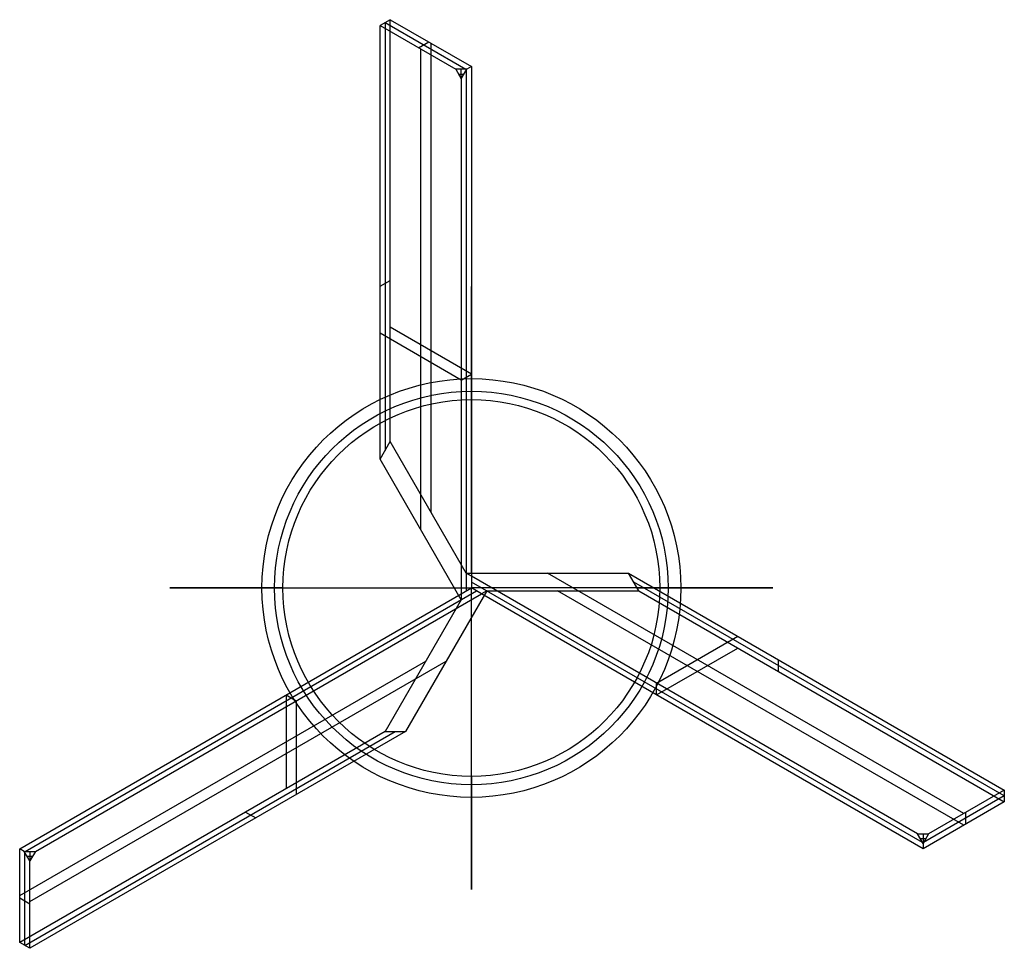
# Model space of a CAD drawing. Extents: x -150 to 177, y -120 to 189.
import ezdxf

# ---------------------------------------------------------------- set-up
doc = ezdxf.new("R2010")
doc.units = 0
doc.layers.add('TO_THE_TOP__2015', color=7, linetype='CONTINUOUS')

msp = doc.modelspace()

# ---------------------------------------------------------------- linework, layer by layer
at = {"layer": 'TO_THE_TOP__2015'}
for p, q in [((-26.94, 188.57, 23.25), (-30.31, 186.63, 20.5)), ((-30.31, 186.63, 20.5), (-5.2, 172.13)), ((-30.31, 42.74, 122.24), (-30.31, 186.63, 20.5)), ((-28.62, 187.6, 21.87), (-1.84, 172.13)), ((-28.62, 187.6, 21.87), (-28.62, 45.66, 122.24)), ((-26.94, 188.57, 23.25), (0, 173.02, 1.25)), ((-26.94, 48.58, 122.24), (-26.94, 188.57, 23.25)), ((-17.51, 179.24, 10.05), (-14.14, 181.18, 12.8)), ((-13.47, 180.79, 12.25), (-13.47, 25.24, 122.24)), ((-16.84, 178.85, 9.5), (-16.84, 19.41, 122.24)), ((-5.2, 172.13), (-3.37, 168.95)), ((-1.53, 172.13), (-5.2, 172.13)), ((-4.29, 170.54), (-2.45, 170.54)), ((-3.37, 168.95), (-1.53, 172.13)), ((-3.37, 168.95), (-3.37, 172.13)), ((-1.68, 171.87), (-1.68, -0.97, 122.22)), ((0, 173.02, 1.25), (-1.53, 172.13)), ((0, 173.02, 1.25), (0, 3.89, 120.84)), ((-3.37, 168.95), (-3.37, -1.94, 120.84)), ((-30.31, 100.12, 81.67), (-26.94, 102.06, 84.42)), ((0, 70.95, 73.42), (-26.94, 86.51, 95.42)), ((-3.37, 69.01, 70.67), (-30.31, 84.56, 92.67)), ((-3.37, 69.01, 70.67), (0, 70.95, 73.42)), ((0, 4.88, 122.24), (0, 62.5, 122.24)), ((-30.31, 42.74, 122.24), (-26.94, 48.58, 122.24)), ((-1.71, 4.88, 122.24), (-26.94, 48.58, 122.24)), ((-3.37, -3.92, 122.24), (-30.31, 42.74, 122.24)), ((0, 3.89, 120.84), (-1.71, 4.88, 122.24)), ((-1.71, 4.88, 122.24), (52.17, 4.88, 122.24)), ((148, -81.56), (0, 3.89, 120.84)), ((0, 3.89, 120.84), (0, 0, 123.59)), ((163.31, -74.84, 9.5), (25.23, 4.88, 122.24)), ((55.54, -0.96, 122.24), (52.17, 4.88, 122.24)), ((52.17, 4.88, 122.24), (176.78, -67.06, 20.5)), ((-3.37, -1.94, 120.84), (0, 0, 123.59)), ((149.68, -84.48), (0, 1.94, 122.22)), ((3.37, -1.94, 120.84), (0, 0, 123.59)), ((176.78, -69.01, 21.87), (53.85, 1.96, 122.24)), ((-149.84, -86.51, 1.25), (-3.37, -1.94, 120.84)), ((-148, -87.39), (1.68, -0.97, 122.22)), ((-144.63, -87.39), (3.37, -1.94, 120.84)), ((-62.5, 0, 122.24), (-5.63, 0, 122.24)), ((5.08, -0.96, 122.24), (-21.86, -47.62, 122.24)), ((-3.37, -1.94, 120.84), (-3.37, -3.92, 122.24)), ((5.08, -0.96, 122.24), (3.37, -1.94, 120.84)), ((149.84, -86.51, 1.25), (3.37, -1.94, 120.84)), ((5.08, -0.96, 122.24), (55.54, -0.96, 122.24)), ((163.31, -78.73, 12.25), (28.6, -0.96, 122.24)), ((54.99, 0, 122.24), (62.5, 0, 122.24)), ((55.54, -0.96, 122.24), (176.78, -70.95, 23.25)), ((-3.37, -3.92, 122.24), (-28.6, -47.62, 122.24)), ((0, -62.5, 122.24), (0, -9.75, 122.24)), ((61.45, -31.59, 70.67), (88.39, -16.03, 92.67)), ((61.45, -35.48, 73.42), (88.39, -19.92, 95.42)), ((-149.84, -102.06, 12.25), (-15.13, -24.29, 122.24)), ((-146.47, -104.01, 9.5), (-8.39, -24.29, 122.24)), ((101.86, -27.7, 84.42), (101.86, -23.81, 81.67)), ((61.45, -35.48, 73.42), (61.45, -31.59, 70.67)), ((-61.45, -35.48, 73.42), (-58.08, -37.42, 70.67)), ((-61.45, -35.48, 73.42), (-61.45, -66.59, 95.42)), ((-58.08, -37.42, 70.67), (-58.08, -68.53, 92.67)), ((-28.6, -47.62, 122.24), (-149.84, -117.62, 23.25)), ((-148.15, -118.59, 21.87), (-25.23, -47.62, 122.24)), ((-21.86, -47.62, 122.24), (-146.47, -119.56, 20.5)), ((-28.6, -47.62, 122.24), (-21.86, -47.62, 122.24)), ((176.78, -67.06, 20.5), (151.67, -81.56)), ((176.78, -67.06, 20.5), (176.78, -70.95, 23.25)), ((176.78, -70.95, 23.25), (149.84, -86.51, 1.25)), ((176.78, -69.01, 21.87), (149.99, -84.48)), ((-74.92, -74.36, 84.42), (-71.55, -76.31, 81.67)), ((163.98, -78.34, 12.8), (163.98, -74.45, 10.05)), ((148, -81.56), (151.67, -81.56)), ((149.84, -84.74), (148, -81.56)), ((151.67, -81.56), (149.84, -84.74)), ((149.84, -81.56), (149.84, -84.74)), ((148.92, -83.15), (150.76, -83.15)), ((149.84, -84.74), (149.84, -86.51, 1.25)), ((-149.84, -117.62, 23.25), (-149.84, -86.51, 1.25)), ((-148.3, -87.39), (-149.84, -86.51, 1.25)), ((-148.3, -87.39), (-144.63, -87.39)), ((-146.47, -90.57), (-148.3, -87.39)), ((-148.15, -118.59, 21.87), (-148.15, -87.66)), ((-144.63, -87.39), (-146.47, -90.57)), ((-146.47, -87.39), (-146.47, -90.57)), ((-147.39, -88.98), (-145.55, -88.98)), ((-146.47, -119.56, 20.5), (-146.47, -90.57)), ((-149.84, -102.84, 12.8), (-146.47, -104.78, 10.05)), ((-146.47, -119.56, 20.5), (-149.84, -117.62, 23.25))]:
    msp.add_line(p, q, dxfattribs=at)
at = {"layer": 'TO_THE_TOP__2015', "extrusion": (1, 0, 0)}
for points in [[(62.5, 122.24), (65.3, 122.24, 0.194384), (69.47, 123.92, 0.674503), (0, 295.85)], [(-62.5, 122.24), (-65.3, 122.24, -0.194384), (-69.47, 123.92, -0.674503), (0, 295.85)]]:
    msp.add_lwpolyline(points, format="xyb", dxfattribs=at)
at = {"layer": 'TO_THE_TOP__2015', "extrusion": (0, 1, 0)}
for points in [[(62.5, 122.24), (65.3, 122.24, 0.194384), (69.47, 123.92, 0.674503), (0, 295.85)], [(-62.5, 122.24), (-65.3, 122.24, -0.194384), (-69.47, 123.92, -0.674503), (0, 295.85)]]:
    msp.add_lwpolyline(points, format="xyb", dxfattribs=at)
at = {"layer": 'TO_THE_TOP__2015'}
for centre, radius in [((0, 0, 123.92), 69.47), ((0, 0, 122.24), 65.3), ((0, 0, 122.24), 62.5)]:
    msp.add_circle(centre, radius, dxfattribs=at)

doc.saveas('drawing.dxf')
